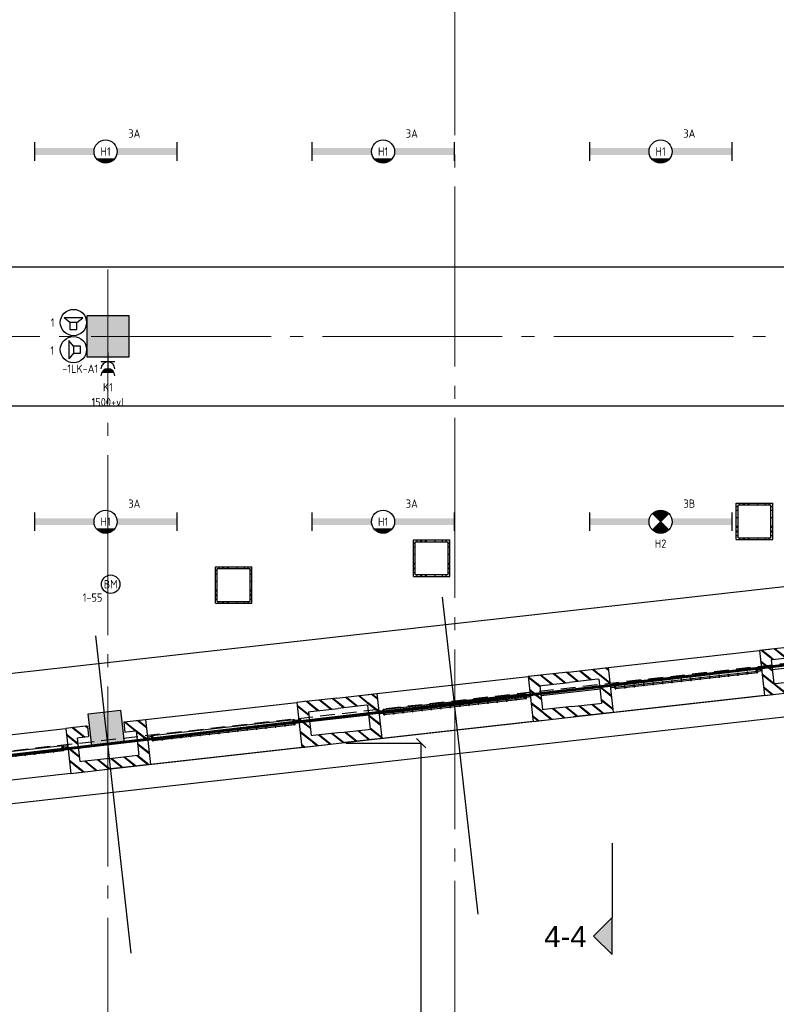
# Model space of a CAD drawing. Header units: millimetres. Extents: x -38031 to 123247, y -16330 to 129979.
# Tile 189 of 235: x 87156 to 95336, y 7082 to 17722. Entities that reach past the tile are written whole.
import ezdxf
from ezdxf.enums import TextEntityAlignment as Align

# ---------------------------------------------------------------- set-up
doc = ezdxf.new("R2010")
doc.units = ezdxf.units.MM
doc.header["$LTSCALE"] = 50
for name, pattern in [('HIDDEN', [9.525, 6.35, -3.175]), ('HIDDEN2', [4.7625, 3.175, -1.5875]), ('STYLE_11', [5, 3.888855, -0.416718, 0.277786, -0.416641])]:
    doc.linetypes.add(name, pattern=pattern)
for name, color, linetype in [('AB$1A---_ATTRIB050', 8, 'Continuous'), ('AL$1A---_ALGEMEEN', 8, 'Continuous'), ('AM$1A---_ARCERING', 8, 'Continuous'), ('BOUWKUNDIG', 8, 'Continuous'), ('brandscheiding', 5, 'HIDDEN'), ('EB6511--_ATTRIB', 2, 'Continuous'), ('EL6121--', 3, 'Continuous'), ('EL6222--', 3, 'Continuous'), ('EL6311--', 3, 'Continuous'), ('EL6311--NV', 7, 'Continuous'), ('EL6421--', 3, 'Continuous'), ('EL6511--', 3, 'Continuous'), ('maatvoering', 1, 'Continuous'), ('versterkte strook', 7, 'Continuous'), ('Vloerdoos verdieping', 51, 'Continuous')]:
    doc.layers.add(name, color=color, linetype=linetype)
doc.layers.add('stramien', color=1, linetype='STYLE_11', lineweight=15)
doc.styles.add('Arial', font='ARIAL.TTF')
doc.styles.add('BURO-018', font='iso.shx', dxfattribs={"height": 90})
doc.styles.get("Standard").update_dxf_attribs({"font": 'iso.shx'})
doc.dimstyles.new('STABICAD', dxfattribs={"dimscale": 100, "dimtxt": 1.3, "dimasz": 1, "dimexe": 0, "dimexo": 0, "dimgap": 1.5, "dimtad": 0, "dimdec": 0, "dimrnd": 10, "dimzin": 0, "dimdsep": 46, "dimtxsty": 'Standard', "dimblk1": 'OBLIQUE', "dimblk2": 'OBLIQUE', "dimsah": 1, "dimcen": -3, "dimclrd": 1, "dimclre": 1, "dimclrt": 1, "dimadec": 0, "dimazin": 0, "dimtfac": 1, "dimtdec": 0, "dimtofl": 0, "dimtmove": 2, "dimatfit": 3, "dimfxl": 0, "dimtvp": 1.055556, "dimtolj": 1, "dimtzin": 0, "dimarcsym": 0})
pattern_1 = [(45, (0, 0), (70.7107, -70.7107), []), (45, (7.07, -7.07), (70.7107, -70.7107), [])]

# ---------------------------------------------------------------- blocks, each defined once
blk = doc.blocks.new('111304AW')
at = {"color": 0, "linetype": 'Continuous'}
for p, q in [((1.3, 5.25), (-1.3, 5.25)), ((1.16, 5.05), (-1.16, 5.05)), ((0.96, 4.85), (-0.96, 4.85)), ((0.65, 4.65), (-0.65, 4.65)), ((0, 1), (0, 4.5)), ((-1.5, 3), (1.5, 3))]:
    blk.add_line(p, q, dxfattribs=at)
for centre in [(0, 6), (0, 4.5)]:
    blk.add_arc(centre, 1.5, 180, 0, dxfattribs=at)
at = {"color": 0, "linetype": 'Continuous', "style": 'BURO-018'}
for tag, p in [('E_GKAST', (0, 11.5)), ('E_GROEP', (0, 8.5)), ('E_SGROEP', (4.5, 8.5))]:
    blk.add_attdef(tag, text='', height=1.8, dxfattribs=at).set_placement(p, align=Align.MIDDLE)
at = {"color": 0, "linetype": 'Continuous', "style": 'BURO-018', "flags": 1}
for tag, p in [('E_VERMCODE', (13, 8.5)), ('E_MATCODE', (0, 0))]:
    blk.add_attdef(tag, text='', height=1.8, dxfattribs=at).set_placement(p, align=Align.MIDDLE)
blk = doc.blocks.new('1115B6WD')
at = {"color": 0, "linetype": 'Continuous'}
for p, q in [((1.88, -1.65), (-1.88, -1.65)), ((1.68, -1.85), (-1.68, -1.85)), ((1.43, -2.05), (-1.43, -2.05)), ((1.09, -2.25), (-1.09, -2.25)), ((0.5, -2.45), (-0.5, -2.45))]:
    blk.add_line(p, q, dxfattribs=at)
blk = doc.blocks.new('1115B61540-WD2')
at = {"color": 0}
for p, q in [((-15.4, 2), (-15.4, -2)), ((15.4, 2), (15.4, -2))]:
    blk.add_line(p, q, dxfattribs=at)
at = {"color": 0, "linetype": 'Continuous'}
blk.add_circle((0, 0), 2.5, dxfattribs=at)
at = {"color": 0}
for points in [[(-2.5, 0.75), (-15.4, 0.75), (-2.5, -0.75), (-15.4, -0.75)], [(2.5, 0.75), (15.4, 0.75), (2.5, -0.75), (15.4, -0.75)]]:
    blk.add_solid(points, dxfattribs=at)
at = {"color": 0, "zscale": 100}
blk.add_blockref('1115B6WD', (0, 0), dxfattribs=at)
at = {"color": 0, "linetype": 'Continuous', "style": 'BURO-018'}
for tag, p in [('E_GKAST', (0, 8)), ('E_GROEP', (0, 5)), ('E_SGROEP', (4.5, 5)), ('E_ARMCODE', (0, 0)), ('E_SLET', (4.5, -3))]:
    blk.add_attdef(tag, text='', height=1.8, dxfattribs=at).set_placement(p, align=Align.MIDDLE)
blk = doc.blocks.new('E00018')
at = {"color": 0, "linetype": 'Continuous'}
for p, q in [((-1.77, -1.77), (1.77, 1.77)), ((1.77, -1.77), (-1.77, 1.77))]:
    blk.add_line(p, q, dxfattribs=at)
at = {"color": 0, "linetype": 'Continuous', "const_width": 2.5}
for points in [[(-0.88, 0.88, -0.198912), (0, 1.25, -0.198912), (0.88, 0.88, -1)], [(-0.88, -0.88, 0.198912), (0, -1.25, 0.198912), (0.88, -0.88, 1)]]:
    blk.add_lwpolyline(points, format="xyb", dxfattribs=at)
blk = doc.blocks.new('1115B61540-NO1')
at = {"color": 0}
for p, q in [((-15.4, 2), (-15.4, -2)), ((15.4, 2), (15.4, -2))]:
    blk.add_line(p, q, dxfattribs=at)
at = {"color": 0, "linetype": 'Continuous'}
blk.add_circle((0, 0), 2.5, dxfattribs=at)
at = {"color": 0}
for points in [[(-2.5, 0.75), (-15.4, 0.75), (-2.5, -0.75), (-15.4, -0.75)], [(2.5, 0.75), (15.4, 0.75), (2.5, -0.75), (15.4, -0.75)]]:
    blk.add_solid(points, dxfattribs=at)
at = {"color": 0, "zscale": 100}
blk.add_blockref('E00018', (0, 0), dxfattribs=at)
at = {"color": 0, "linetype": 'Continuous', "style": 'BURO-018'}
for tag, p in [('E_GKAST', (0, 8)), ('E_GROEP', (0, 5)), ('E_SGROEP', (4.5, 5)), ('E_ARMCODE', (0, 0)), ('E_SLET', (4.5, -3))]:
    blk.add_attdef(tag, text='', height=1.8, dxfattribs=at).set_placement(p, align=Align.MIDDLE)
blk = doc.blocks.new('E00497')
at = {"color": 0}
for p, q in [((0, 0.75), (-1.5, 0.75)), ((0, 0.75), (1, 2)), ((0, -0.75), (0, 0.75)), ((1, -2), (1, 2)), ((-1.5, -0.75), (0, -0.75)), ((0, -0.75), (1, -2))]:
    blk.add_line(p, q, dxfattribs=at)
blk.add_line((-1.5, 0.75), (-1.5, -0.75))
blk.add_circle((0, 0), 2.84, dxfattribs=at)
at = {"color": 0, "linetype": 'Continuous', "style": 'BURO-018'}
blk.add_attdef('E_TEXT1', text='', height=1.8, dxfattribs=at).set_placement((0, 4.5), align=Align.MIDDLE)
at = {"color": 0, "linetype": 'Continuous', "style": 'BURO-018', "flags": 1}
blk.add_attdef('E_MATCODE', text='', height=1.8, dxfattribs=at).set_placement((0, 0), align=Align.MIDDLE)
blk = doc.blocks.new('E00123')
at = {"color": 0, "linetype": 'Continuous'}
blk.add_circle((0, 0), 2, dxfattribs=at)
at = {"color": 0, "linetype": 'Continuous', "style": 'BURO-018'}
for tag, p in [('E_TEXT1', (0, 4.5)), ('E_TEXT2', (0, 0))]:
    blk.add_attdef(tag, text='', height=1.8, dxfattribs=at).set_placement(p, align=Align.MIDDLE)
at = {"color": 0, "linetype": 'Continuous', "style": 'BURO-018', "flags": 1}
blk.add_attdef('E_MATCODE', (0, 0), '', height=1.8, dxfattribs=at)
blk = doc.blocks.new('VLOERDOOS')
at = {"layer": 'Vloerdoos verdieping'}
for p, q in [((0, 395), (395, 395)), ((0, 395), (0, 0)), ((0, 355), (20, 355)), ((20, 375), (20, 20)), ((20, 375), (375, 375)), ((40, 375), (40, 395)), ((80, 375), (80, 395)), ((90, 375), (90, 395)), ((130, 375), (130, 395)), ((140, 375), (140, 395)), ((235, 375), (235, 395)), ((315, 375), (315, 395)), ((355, 375), (355, 395)), ((375, 375), (375, 20)), ((375, 355), (395, 355)), ((395, 395), (395, 0)), ((0, 315), (20, 315)), ((0, 305), (20, 305)), ((0, 265), (20, 265)), ((0, 255), (20, 255)), ((375, 315), (395, 315)), ((375, 305), (395, 305)), ((375, 265), (395, 265)), ((375, 255), (395, 255)), ((0, 160), (20, 160)), ((375, 160), (395, 160)), ((0, 80), (20, 80)), ((0, 40), (20, 40)), ((0, 0), (395, 0)), ((20, 20), (375, 20)), ((40, 0), (40, 20)), ((80, 0), (80, 20)), ((90, 0), (90, 20)), ((130, 0), (130, 20)), ((140, 0), (140, 20)), ((235, 0), (235, 20)), ((315, 0), (315, 20)), ((355, 0), (355, 20)), ((375, 80), (395, 80)), ((375, 40), (395, 40))]:
    blk.add_line(p, q, dxfattribs=at)
blk = doc.blocks.new('31x_staal-K-hek4-p')
at = {"layer": 'AM$1A---_ARCERING', "linetype": 'Continuous', "lineweight": 0}
for points in [[(-250, 1495), (-270, 1495), (-270, 1485), (-250, 1485)], [(-250, 1393), (-270, 1393), (-270, 1383), (-250, 1383)], [(-250, 1290), (-270, 1290), (-270, 1280), (-250, 1280)], [(-250, 1188), (-270, 1188), (-270, 1178), (-250, 1178)], [(-250, 1085), (-270, 1085), (-270, 1075), (-250, 1075)], [(-250, 983), (-270, 983), (-270, 973), (-250, 973)], [(-250, 880), (-270, 880), (-270, 870), (-250, 870)], [(-250, 778), (-270, 778), (-270, 768), (-250, 768)], [(-250, 675), (-270, 675), (-270, 665), (-250, 665)], [(-250, 573), (-270, 573), (-270, 563), (-250, 563)], [(-250, 470), (-270, 470), (-270, 460), (-250, 460)], [(-250, 368), (-270, 368), (-270, 358), (-250, 358)], [(-250, 265), (-270, 265), (-270, 255), (-250, 255)], [(-250, 163), (-270, 163), (-270, 153), (-250, 153)]]:
    blk.add_hatch(color=256, dxfattribs=at).paths.add_polyline_path(points)
at = {"layer": 'AL$1A---_ALGEMEEN', "color": 0}
for points in [[(-250, 1495), (-270, 1495), (-270, 1485), (-250, 1485)], [(-250, 1393), (-270, 1393), (-270, 1383), (-250, 1383)], [(-250, 1290), (-270, 1290), (-270, 1280), (-250, 1280)], [(-250, 1188), (-270, 1188), (-270, 1178), (-250, 1178)], [(-250, 1085), (-270, 1085), (-270, 1075), (-250, 1075)], [(-250, 983), (-270, 983), (-270, 973), (-250, 973)], [(-250, 880), (-270, 880), (-270, 870), (-250, 870)], [(-250, 778), (-270, 778), (-270, 768), (-250, 768)], [(-250, 675), (-270, 675), (-270, 665), (-250, 665)], [(-250, 573), (-270, 573), (-270, 563), (-250, 563)], [(-250, 470), (-270, 470), (-270, 460), (-250, 460)], [(-250, 368), (-270, 368), (-270, 358), (-250, 358)], [(-250, 265), (-270, 265), (-270, 255), (-250, 255)], [(-250, 163), (-270, 163), (-270, 153), (-250, 153)]]:
    blk.add_lwpolyline(points, close=True, dxfattribs=at)
at = {"color": 0}
for points in [[(-488, 2082), (-488, 1648), (-375, 1648), (-375, 2082)], [(-113, 2082), (-113, 1648), (0, 1648), (0, 2082)], [(-488, -434), (-488, 0), (-375, 0), (-375, -434)], [(-113, -434), (-113, 0), (0, 0), (0, -434)]]:
    blk.add_wipeout(points, dxfattribs=at).dxf.layer = 'AL$1A---_ALGEMEEN'
at = {"layer": 'AM$1A---_ARCERING', "linetype": 'Continuous', "lineweight": 5}
h = blk.add_hatch(dxfattribs=at)
h.set_pattern_fill('BAKSTEEN', color=256, style=0, pattern_type=2)
h.set_pattern_definition(pattern_1)
edge = h.paths.add_edge_path()
edge.add_line((-488, 2082), (-488, 1648))
edge.add_line((-488, 1648), (-375, 1648))
edge.add_line((-375, 1648), (-375, 2082))
h = blk.add_hatch(dxfattribs=at)
h.set_pattern_fill('BAKSTEEN', color=256, style=0, pattern_type=2)
h.set_pattern_definition(pattern_1)
edge = h.paths.add_edge_path()
edge.add_line((-113, 2082), (-113, 1648))
edge.add_line((-113, 1648), (0, 1648))
edge.add_line((0, 1648), (0, 2082))
h = blk.add_hatch(dxfattribs=at)
h.set_pattern_fill('BAKSTEEN', color=256, style=0, pattern_type=2)
h.set_pattern_definition(pattern_1)
edge = h.paths.add_edge_path()
edge.add_line((-488, -434), (-488, 0))
edge.add_line((-488, 0), (-375, 0))
edge.add_line((-375, 0), (-375, -434))
h = blk.add_hatch(dxfattribs=at)
h.set_pattern_fill('BAKSTEEN', color=256, style=0, pattern_type=2)
h.set_pattern_definition(pattern_1)
edge = h.paths.add_edge_path()
edge.add_line((-113, -434), (-113, 0))
edge.add_line((-113, 0), (0, 0))
edge.add_line((0, 0), (0, -434))
at = {"layer": 'AL$1A---_ALGEMEEN', "color": 0}
for p, q in [((-488, 2082), (-488, 1648)), ((-375, 1648), (-375, 2082)), ((-113, 2082), (-113, 1648)), ((0, 1648), (0, 2082)), ((-488, -434), (-488, 0)), ((-375, 0), (-375, -434)), ((-113, -434), (-113, 0)), ((0, 0), (0, -434))]:
    blk.add_line(p, q, dxfattribs=at)
blk.add_lwpolyline([(-488, 1648), (0, 1648), (0, 0), (-488, 0)], close=True, dxfattribs=at)
at = {"color": 0}
for points in [[(-488, 1761), (-488, 1648), (0, 1648), (0, 1761)], [(-488, -113), (-488, 0), (0, 0), (0, -113)]]:
    blk.add_wipeout(points, dxfattribs=at).dxf.layer = 'AL$1A---_ALGEMEEN'
at = {"layer": 'AM$1A---_ARCERING', "linetype": 'Continuous', "lineweight": 5}
h = blk.add_hatch(dxfattribs=at)
h.set_pattern_fill('BAKSTEEN', color=256, style=0, pattern_type=2)
h.set_pattern_definition(pattern_1)
edge = h.paths.add_edge_path()
edge.add_line((-488, 1761), (-488, 1648))
edge.add_line((-488, 1648), (0, 1648))
edge.add_line((0, 1648), (0, 1761))
h = blk.add_hatch(dxfattribs=at)
h.set_pattern_fill('BAKSTEEN', color=256, style=0, pattern_type=2)
h.set_pattern_definition(pattern_1)
edge = h.paths.add_edge_path()
edge.add_line((-488, -113), (-488, 0))
edge.add_line((-488, 0), (0, 0))
edge.add_line((0, 0), (0, -113))
at = {"layer": 'AL$1A---_ALGEMEEN', "color": 0}
for p, q in [((-375, 1761), (-115, 1761)), ((-375, -113), (-113, -113))]:
    blk.add_line(p, q, dxfattribs=at)
for points in [[(-488, 1761), (-488, 1648), (0, 1648), (0, 1761)], [(-488, -113), (-488, 0), (0, 0), (0, -113)]]:
    blk.add_lwpolyline(points, dxfattribs=at)
blk.add_lwpolyline([(-310, 1598), (-250, 1598), (-250, 50), (-310, 50)], close=True, dxfattribs=at)
at = {"color": 0}
for points in [[(-302, 1601), (-278, 1601), (-278, 1598), (-302, 1598)], [(-302, 3), (-278, 3), (-278, 0), (-302, 0)]]:
    blk.add_wipeout(points, dxfattribs=at).dxf.layer = 'AL$1A---_ALGEMEEN'
at = {"layer": 'AL$1A---_ALGEMEEN', "color": 0}
for points in [[(-302, 1601), (-278, 1601), (-278, 1598), (-302, 1598)], [(-302, 3), (-278, 3), (-278, 0), (-302, 0)]]:
    blk.add_lwpolyline(points, close=True, dxfattribs=at)
at = {"color": 0}
for points in [[(-302, 1648), (-278, 1648), (-278, 1645), (-302, 1645)], [(-300, 47), (-280, 47), (-280, 3), (-300, 3)]]:
    blk.add_wipeout(points, dxfattribs=at).dxf.layer = 'AL$1A---_ALGEMEEN'
at = {"layer": 'AM$1A---_ARCERING', "linetype": 'Continuous', "lineweight": 0}
blk.add_hatch(color=256, dxfattribs=at).paths.add_polyline_path([(-250, 60), (-310, 60), (-310, 50), (-250, 50)])
at = {"layer": 'AL$1A---_ALGEMEEN', "color": 0}
for points in [[(-302, 1648), (-278, 1648), (-278, 1645), (-302, 1645)], [(-250, 60), (-310, 60), (-310, 50), (-250, 50)], [(-300, 47), (-280, 47), (-280, 3), (-300, 3)]]:
    blk.add_lwpolyline(points, close=True, dxfattribs=at)
at = {"color": 0}
for points in [[(-300, 1645), (-280, 1645), (-280, 1601), (-300, 1601)], [(-302, 50), (-278, 50), (-278, 47), (-302, 47)]]:
    blk.add_wipeout(points, dxfattribs=at).dxf.layer = 'AL$1A---_ALGEMEEN'
at = {"layer": 'AM$1A---_ARCERING', "linetype": 'Continuous', "lineweight": 0}
blk.add_hatch(color=256, dxfattribs=at).paths.add_polyline_path([(-250, 1588), (-310, 1588), (-310, 1598), (-250, 1598)])
at = {"layer": 'AL$1A---_ALGEMEEN', "color": 0}
for points in [[(-250, 1588), (-310, 1588), (-310, 1598), (-250, 1598)], [(-300, 1645), (-280, 1645), (-280, 1601), (-300, 1601)], [(-302, 50), (-278, 50), (-278, 47), (-302, 47)]]:
    blk.add_lwpolyline(points, close=True, dxfattribs=at)
blk = doc.blocks.new('metselwerk zo gevel sout')
at = {"layer": 'AL$1A---_ALGEMEEN', "color": 0, "rotation": 270}
blk.add_blockref('31x_staal-K-hek4-p', (434, -270), dxfattribs=at)
at = {"layer": 'AL$1A---_ALGEMEEN', "color": 0}
for p, q in [((0, 0), (15460, 0)), ((0, -270), (15460, -270))]:
    blk.add_line(p, q, dxfattribs=at)
at = {"layer": 'AL$1A---_ALGEMEEN', "color": 0, "rotation": 270}
for p in [(-2082, -270), (2950, -270)]:
    blk.add_blockref('31x_staal-K-hek4-p', p, dxfattribs=at)
at = {"layer": 'AL$1A---_ALGEMEEN', "color": 0}
blk.add_line((3774, -2275), (3774, 1175), dxfattribs=at)
at = {"layer": 'AL$1A---_ALGEMEEN', "color": 0, "rotation": 270}
blk.add_blockref('31x_staal-K-hek4-p', (5466, -270), dxfattribs=at)
at = {"color": 0}
blk.add_wipeout([(-197, 350), (197, 350), (197, 0), (-197, 0)], dxfattribs=at).dxf.layer = 'AL$1A---_ALGEMEEN'
at = {"layer": 'AL$1A---_ALGEMEEN', "color": 0}
for p, q in [((0, -2275), (0, 1175)), ((-197, 218), (-197, 105)), ((197, 218), (197, 105))]:
    blk.add_line(p, q, dxfattribs=at)
blk = doc.blocks.new('drsnd pijl')
at = {"layer": 'AM$1A---_ARCERING', "linetype": 'Continuous', "lineweight": 0}
blk.add_hatch(color=256, dxfattribs=at).paths.add_polyline_path([(1005, 442), (200, 442), (0, 242), (-200, 442), (200, 442)])
at = {"layer": 'AL$1A---_ALGEMEEN', "color": 0}
blk.add_lwpolyline([(1005, 442), (200, 442), (0, 242), (-200, 442), (200, 442)], dxfattribs=at)
at = {"layer": 'AL$1A---_ALGEMEEN', "color": 0, "style": 'Arial'}
blk.add_attdef('peil', text='', height=227, rotation=90, dxfattribs=at).set_placement((170, -290), align=Align.BOTTOM_LEFT)
at = {"layer": 'AL$1A---_ALGEMEEN', "color": 0, "flags": 1}
blk.add_attdef('onderdeel', (-200, -700), '', height=227, dxfattribs=at)
blk = doc.blocks.new('200254 W 210 11-06-2007')
at = {"layer": 'AM$1A---_ARCERING', "linetype": 'Continuous', "lineweight": 0}
blk.add_hatch(color=256, dxfattribs=at).paths.add_polyline_path([(51686, -10463), (52136, -10463), (52136, -10913), (51686, -10913)])
at = {"layer": 'AL$1A---_ALGEMEEN'}
blk.add_lwpolyline([(51686, -10463), (52136, -10463), (52136, -10913), (51686, -10913)], close=True, dxfattribs=at)
at = {"layer": 'stramien', "ltscale": 10}
blk.add_line((-40770, -10688), (65524, -10688), dxfattribs=at)
at = {"layer": 'AL$1A---_ALGEMEEN', "rotation": 6.407550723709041}
blk.add_blockref('metselwerk zo gevel sout', (51910, -15093), dxfattribs=at)
at = {"layer": 'AM$1A---_ARCERING', "linetype": 'Continuous', "lineweight": 0}
blk.add_hatch(color=256, dxfattribs=at).paths.add_polyline_path([(51698, -14765), (52046, -14726), (52085, -15073), (51737, -15112)])
at = {"layer": 'AL$1A---_ALGEMEEN'}
blk.add_lwpolyline([(51698, -14765), (52046, -14726), (52085, -15073), (51737, -15112)], close=True, dxfattribs=at)
at = {"layer": 'stramien', "ltscale": 10}
for p, q in [((55661, -41014), (55661, 36216)), ((51911, -38915), (51911, -9965))]:
    blk.add_line(p, q, dxfattribs=at)
at = {"layer": 'AL$1A---_ALGEMEEN'}
ref = blk.add_blockref('drsnd pijl', (56919, -17169), dxfattribs=dict(at, xscale=-1, rotation=270))
ref.add_attrib('peil', '4-4', dxfattribs={"layer": 'AB$1A---_ATTRIB050', "height": 227.3, "style": 'Arial'}).set_placement((56628, -17355), align=Align.BOTTOM_LEFT)
blk = doc.blocks.new('_Oblique')
at = {"color": 0, "linetype": 'ByBlock', "lineweight": -2}
blk.add_line((-0.5, -0.5), (0.5, 0.5), dxfattribs=at)
blk = doc.blocks.new('*D296')
at = {"layer": 'maatvoering', "color": 1, "lineweight": -2}
for p, q in [((90683, 9905), (91496, 9905)), ((91496, -8926), (91496, 9905)), ((90683, -8926), (91496, -8926))]:
    blk.add_line(p, q, dxfattribs=at)
at = {"layer": 'maatvoering', "color": 1, "lineweight": -2, "xscale": 100, "yscale": 100, "zscale": 100}
for p, rotation in [((91496, 9905), 90), ((91496, -8926), 270)]:
    blk.add_blockref('_Oblique', p, dxfattribs=dict(at, rotation=rotation))
at = {"layer": 'maatvoering', "color": 1, "insert": (91359, 489), "char_height": 130, "attachment_point": 5, "rotation": 90}
blk.add_mtext('\\A1;18830', dxfattribs=at)

msp = doc.modelspace()

# ---------------------------------------------------------------- block references
at = {"layer": 'BOUWKUNDIG'}
msp.add_blockref('200254 W 210 11-06-2007', (36199, 24987.6), dxfattribs=at)

# ---------------------------------------------------------------- next in the draw order: linework, layer by layer
at = {"layer": 'brandscheiding', "const_width": 30}
msp.add_lwpolyline([(54354.4, 25614.3), (74096.2, 25614.3), (74096.2, 42545), (78743.2, 42545), (78743.2, 46495.5), (99261.6, 46495.5), (99261.6, 11193.8), (79190, 8856.9), (79222.3, 8468.9), (74596.4, 7983.9), (74564.1, 8339.6), (26697.9, 2966.4)], dxfattribs=at)
at = {"layer": 'EL6121--', "color": 5, "linetype": 'HIDDEN2'}
msp.add_line((99081, 11174.4), (-4290, -488.3), dxfattribs=at)
at = {"layer": 'versterkte strook'}
for p, q in [((9526.6, 15050), (104346.1, 15050)), ((9526.6, 13550), (104346.1, 13550)), ((17347.9, 2828.8), (103116, 12460.7)), ((17504.2, 1437.6), (103272.2, 11069.5))]:
    msp.add_line(p, q, dxfattribs=at)

# ---------------------------------------------------------------- next in the draw order: block references
at = {"layer": 'EL6222--'}
ref = msp.add_blockref('111304AW', (88110, 14175), dxfattribs=dict(at, xscale=50, yscale=50, zscale=50, rotation=180))
ref.add_attrib('E_GROEP', 'K1', dxfattribs={"layer": '0', "color": 1, "linetype": 'Continuous', "height": 90, "style": 'BURO-018'}).set_placement((88110, 13750), align=Align.MIDDLE)
ref.add_attrib('E_GKAST', '-1LK-A1', dxfattribs={"layer": '0', "color": 1, "linetype": 'Continuous', "height": 90, "style": 'BURO-018'}).set_placement((87810.5, 13950.5), align=Align.MIDDLE)
at = {"layer": 'EL6311--'}
ref = msp.add_blockref('1115B61540-WD2', (88084.8, 16297.6), dxfattribs=dict(at, xscale=50, yscale=50, zscale=50))
ref.add_attrib('E_ARMCODE', 'H1', dxfattribs={"layer": '0', "color": 1, "linetype": 'Continuous', "height": 90, "style": 'BURO-018'}).set_placement((88084.8, 16297.6), align=Align.MIDDLE)
ref.add_attrib('E_GROEP', '3A', dxfattribs={"layer": '0', "color": 1, "linetype": 'Continuous', "height": 90, "style": 'BURO-018'}).set_placement((88395.8, 16492.6), align=Align.MIDDLE)
ref = msp.add_blockref('1115B61540-WD2', (91084.8, 16297.6), dxfattribs=dict(at, xscale=50, yscale=50, zscale=50))
ref.add_attrib('E_ARMCODE', 'H1', dxfattribs={"layer": '0', "color": 1, "linetype": 'Continuous', "height": 90, "style": 'BURO-018'}).set_placement((91084.8, 16297.6), align=Align.MIDDLE)
ref.add_attrib('E_GROEP', '3A', dxfattribs={"layer": '0', "color": 1, "linetype": 'Continuous', "height": 90, "style": 'BURO-018'}).set_placement((91395.8, 16492.6), align=Align.MIDDLE)
ref = msp.add_blockref('1115B61540-WD2', (94084.8, 16297.6), dxfattribs=dict(at, xscale=50, yscale=50, zscale=50))
ref.add_attrib('E_ARMCODE', 'H1', dxfattribs={"layer": '0', "color": 1, "linetype": 'Continuous', "height": 90, "style": 'BURO-018'}).set_placement((94084.8, 16297.6), align=Align.MIDDLE)
ref.add_attrib('E_GROEP', '3A', dxfattribs={"layer": '0', "color": 1, "linetype": 'Continuous', "height": 90, "style": 'BURO-018'}).set_placement((94395.8, 16492.6), align=Align.MIDDLE)
ref = msp.add_blockref('1115B61540-WD2', (88084.8, 12297.6), dxfattribs=dict(at, xscale=50, yscale=50, zscale=50))
ref.add_attrib('E_ARMCODE', 'H1', dxfattribs={"layer": '0', "color": 1, "linetype": 'Continuous', "height": 90, "style": 'BURO-018'}).set_placement((88084.8, 12297.6), align=Align.MIDDLE)
ref.add_attrib('E_GROEP', '3A', dxfattribs={"layer": '0', "color": 1, "linetype": 'Continuous', "height": 90, "style": 'BURO-018'}).set_placement((88395.8, 12492.6), align=Align.MIDDLE)
ref = msp.add_blockref('1115B61540-WD2', (91084.8, 12297.6), dxfattribs=dict(at, xscale=50, yscale=50, zscale=50))
ref.add_attrib('E_ARMCODE', 'H1', dxfattribs={"layer": '0', "color": 1, "linetype": 'Continuous', "height": 90, "style": 'BURO-018'}).set_placement((91084.8, 12297.6), align=Align.MIDDLE)
ref.add_attrib('E_GROEP', '3A', dxfattribs={"layer": '0', "color": 1, "linetype": 'Continuous', "height": 90, "style": 'BURO-018'}).set_placement((91395.8, 12492.6), align=Align.MIDDLE)
at = {"layer": 'EL6311--NV'}
ref = msp.add_blockref('1115B61540-NO1', (94084.8, 12297.6), dxfattribs=dict(at, xscale=50, yscale=50, zscale=50))
ref.add_attrib('E_ARMCODE', 'H2', dxfattribs={"layer": '0', "color": 1, "linetype": 'Continuous', "height": 90, "style": 'BURO-018'}).set_placement((94084.8, 12060.3), align=Align.MIDDLE)
ref.add_attrib('E_GROEP', '3B', dxfattribs={"layer": '0', "color": 1, "linetype": 'Continuous', "height": 90, "style": 'BURO-018'}).set_placement((94395.8, 12492.6), align=Align.MIDDLE)
at = {"layer": 'EL6421--'}
ref = msp.add_blockref('E00497', (87737.6, 14449.6), dxfattribs=dict(at, xscale=50, yscale=50, zscale=50, rotation=90))
ref.add_attrib('E_TEXT1', '1', dxfattribs={"layer": '0', "color": 1, "linetype": 'Continuous', "height": 90, "style": 'BURO-018'}).set_placement((87512.6, 14449.6), align=Align.MIDDLE)
ref = msp.add_blockref('E00497', (87737.6, 14156.7), dxfattribs=dict(at, xscale=50, yscale=50, zscale=50, rotation=180))
ref.add_attrib('E_TEXT1', '1', dxfattribs={"layer": '0', "color": 1, "linetype": 'Continuous', "height": 90, "style": 'BURO-018'}).set_placement((87509.2, 14147), align=Align.MIDDLE)
at = {"layer": 'EL6511--'}
ref = msp.add_blockref('E00123', (88140.1, 11621.6), dxfattribs=dict(at, xscale=50, yscale=50, zscale=50))
ref.add_attrib('E_TEXT2', 'BM', dxfattribs={"layer": 'EB6511--_ATTRIB', "color": 1, "linetype": 'Continuous', "height": 90, "style": 'BURO-018'}).set_placement((88140.1, 11621.6), align=Align.MIDDLE)
ref.add_attrib('E_TEXT1', '1-55', dxfattribs={"layer": 'EB6511--_ATTRIB', "color": 1, "linetype": 'Continuous', "height": 90, "style": 'BURO-018'}).set_placement((87943.2, 11477.7), align=Align.MIDDLE)
at = {"layer": 'Vloerdoos verdieping', "rotation": 90}
for p in [(95297.5, 12104.2), (91807.5, 11706.3), (89667.5, 11416.3)]:
    msp.add_blockref('VLOERDOOS', p, dxfattribs=at)

# ---------------------------------------------------------------- next in the draw order: texts
at = {"layer": 'EL6222--', "color": 1, "style": 'BURO-018'}
msp.add_text('1500+vl', height=90, dxfattribs=at).set_placement((87933.2, 13544.3))

# ---------------------------------------------------------------- next in the draw order: dimensions: what is measured, and where the dimension line sits
at = {"layer": 'maatvoering'}
dim = msp.add_linear_dim(base=(91495.9, 9905), p1=(90682.8, -8926.4), p2=(90682.8, 9905), angle=90, dimstyle='STABICAD', override={"dimzin": 8, "dimfxl": 50}, dxfattribs=at)
dim.commit()
dim.dimension.update_dxf_attribs({"geometry": '*D296', "text_midpoint": (91358.7, 489.3)})

doc.saveas('drawing.dxf')
